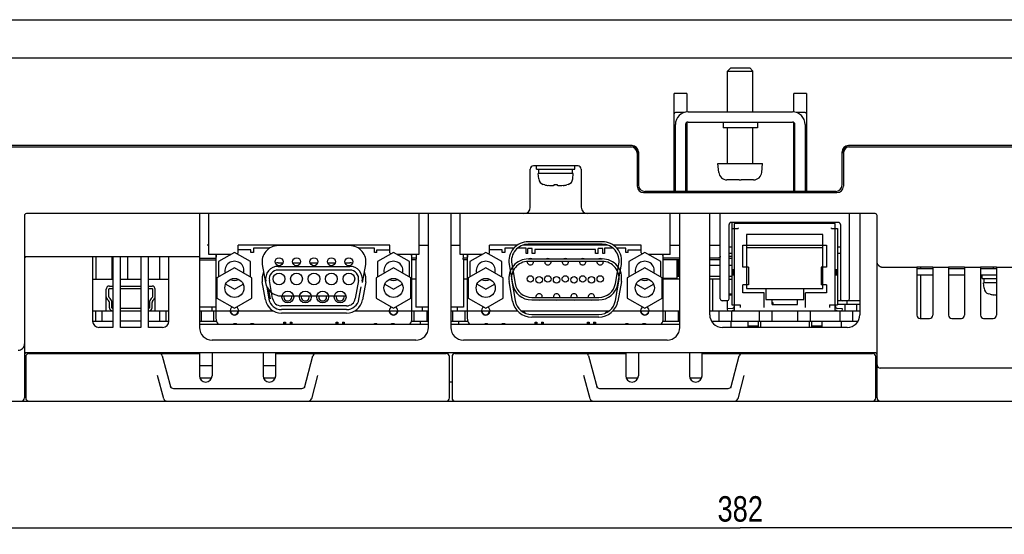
# Model space of a CAD drawing. Extents: x -4 to 1106, y 0 to 693.
# Tile 2 of 26: x 226 to 381, y 0 to 81. Entities that reach past the tile are written whole.
import ezdxf
from ezdxf.enums import TextEntityAlignment as Align

# ---------------------------------------------------------------- set-up
doc = ezdxf.new("R2010")
doc.units = 0
doc.header["$LTSCALE"] = 65.395
doc.layers.get('0').update_dxf_attribs({"linetype": 'CONTINUOUS'})
for name, color, linetype in [('AXIS', 7, 'CONTINUOUS'), ('DIM', 7, 'CONTINUOUS'), ('FEAT_ALL', 7, 'CONTINUOUS')]:
    doc.layers.add(name, color=color, linetype=linetype)
doc.styles.get("Standard").update_dxf_attribs({"font": 'txt', "width": 0.8})
doc.dimstyles.get("Standard").update_dxf_attribs({"dimtxt": 2.5, "dimasz": 2.5, "dimexe": 1.25, "dimexo": 0.625, "dimtad": 1, "dimcen": 2.5, "dimazin": 3, "dimtfac": 1, "dimtmove": 0, "dimatfit": 3})

# ---------------------------------------------------------------- blocks, each defined once
blk = doc.blocks.new('_OPEN')
at = {"color": 0, "linetype": 'BYBLOCK'}
for p, q in [((0, 0), (-1, 0.263)), ((-1, -0.263), (0, 0)), ((-1, 0), (0, 0))]:
    blk.add_line(p, q, dxfattribs=at)
blk = doc.blocks.new('*D8')
at = {"layer": 'DIM', "color": 2, "linetype": 'CONTINUOUS'}
for p, q in [((148.12, 29.45), (148.12, 2)), ((530.12, 29.45), (530.12, 2)), ((148.12, 2), (148.12, 0)), ((530.12, 2), (530.12, 0)), ((148.12, 1), (339.12, 1)), ((530.12, 1), (339.12, 1))]:
    blk.add_line(p, q, dxfattribs=at)
at = {"layer": 'DIM', "color": 2, "linetype": 'CONTINUOUS', "xscale": 1.9, "yscale": 1.9, "zscale": 1.9, "rotation": 180}
blk.add_blockref('_OPEN', (148.12, 1), dxfattribs=at)
at = {"layer": 'DIM', "color": 2, "linetype": 'CONTINUOUS', "xscale": 1.9, "yscale": 1.9, "zscale": 1.9}
blk.add_blockref('_OPEN', (530.12, 1), dxfattribs=at)
at = {"layer": 'DIM', "color": 2, "linetype": 'CONTINUOUS', "width": 0.8}
blk.add_text('382', height=4, dxfattribs=at).set_placement((339.12, 2), align=Align.CENTER)

msp = doc.modelspace()

# ---------------------------------------------------------------- linework, layer by layer
at = {"color": 7, "linetype": 'CONTINUOUS'}
for p, q in [((141.522, 80.948), (536.721, 80.948)), ((140.622, 74.948), (537.622, 74.948)), ((337.622, 73.348), (337.122, 72.848)), ((337.122, 72.848), (341.122, 72.848)), ((337.122, 66.448), (337.122, 72.848)), ((337.622, 73.348), (340.622, 73.348)), ((340.622, 73.348), (341.122, 72.848)), ((341.122, 66.448), (341.122, 72.848)), ((330.722, 69.348), (328.722, 69.348)), ((328.722, 53.948), (328.722, 69.348)), ((330.722, 69.348), (330.722, 66.428)), ((349.522, 69.348), (347.522, 69.348)), ((347.522, 66.428), (347.522, 69.348)), ((349.522, 69.348), (349.522, 53.948)), ((330.329, 66.348), (328.922, 66.348)), ((330.922, 66.448), (347.322, 66.448)), ((349.322, 66.348), (347.915, 66.348)), ((328.922, 53.948), (328.922, 64.448)), ((330.522, 64.448), (330.522, 53.948)), ((330.722, 64.794), (330.722, 53.948)), ((330.922, 64.848), (347.322, 64.848)), ((336.422, 64.848), (336.422, 63.948)), ((341.822, 63.948), (336.422, 63.948)), ((337.122, 58.348), (337.122, 63.948)), ((341.122, 58.348), (341.122, 63.948)), ((341.822, 64.848), (341.822, 63.948)), ((347.522, 53.948), (347.522, 64.794)), ((347.722, 53.948), (347.722, 64.448)), ((349.322, 64.448), (349.322, 53.948)), ((322.122, 61.148), (195.122, 61.148)), ((195.122, 60.948), (322.122, 60.948)), ((483.122, 61.148), (356.122, 61.148)), ((356.122, 60.948), (483.122, 60.948)), ((322.922, 59.948), (322.922, 54.748)), ((323.122, 60.148), (323.122, 54.948)), ((355.122, 54.948), (355.122, 60.148)), ((355.322, 59.948), (355.322, 54.748)), ((306.122, 51.448), (306.122, 57.448)), ((313.622, 57.948), (306.622, 57.948)), ((307.122, 57.448), (307.122, 57.948)), ((307.122, 57.448), (313.122, 57.448)), ((307.472, 56.748), (307.472, 57.448)), ((312.772, 56.748), (312.772, 57.448)), ((313.122, 57.448), (313.122, 57.948)), ((314.122, 57.448), (314.122, 51.448)), ((335.622, 58.348), (342.622, 58.348)), ((335.745, 56.935), (335.622, 58.348)), ((342.498, 56.935), (342.622, 58.348)), ((312.872, 56.748), (307.372, 56.748)), ((307.446, 55.901), (307.372, 56.748)), ((312.798, 55.901), (312.872, 56.748)), ((337.048, 55.749), (337.022, 55.75)), ((337.022, 55.75), (337.022, 55.748)), ((337.075, 55.748), (337.048, 55.749)), ((337.101, 55.748), (337.075, 55.748)), ((338.622, 55.748), (337.101, 55.748)), ((338.955, 55.748), (338.622, 55.75)), ((338.622, 55.75), (338.622, 55.748)), ((338.955, 55.748), (339.289, 55.748)), ((339.622, 55.75), (339.289, 55.748)), ((339.622, 55.748), (339.622, 55.75)), ((341.142, 55.748), (339.622, 55.748)), ((341.169, 55.748), (341.142, 55.748)), ((341.195, 55.749), (341.169, 55.748)), ((341.222, 55.75), (341.195, 55.749)), ((308.372, 54.97), (308.162, 55.028)), ((308.394, 54.97), (308.372, 54.97)), ((309.131, 54.829), (308.954, 54.852)), ((309.319, 54.811), (309.131, 54.829)), ((309.517, 54.8), (309.319, 54.811)), ((309.617, 54.81), (309.517, 54.8)), ((309.726, 54.826), (309.617, 54.81)), ((309.842, 54.852), (309.726, 54.826)), ((310.402, 54.97), (309.842, 54.97)), ((309.842, 54.97), (309.842, 54.852)), ((310.402, 54.852), (310.402, 54.97)), ((310.51, 54.828), (310.402, 54.852)), ((310.618, 54.811), (310.51, 54.828)), ((310.727, 54.8), (310.618, 54.811)), ((310.907, 54.81), (310.727, 54.8)), ((311.095, 54.827), (310.907, 54.81)), ((311.289, 54.852), (311.095, 54.827)), ((311.872, 54.97), (311.849, 54.97)), ((312.081, 55.028), (311.872, 54.97)), ((323.922, 53.748), (354.322, 53.748)), ((354.122, 53.948), (324.122, 53.948)), ((226.622, 50.148), (226.622, 21.448)), ((360.322, 50.448), (226.922, 50.448)), ((254.122, 50.448), (254.122, 32.548)), ((255.622, 43.998), (255.622, 50.448)), ((288.622, 50.448), (288.622, 43.998)), ((290.122, 32.548), (290.122, 50.448)), ((293.622, 50.448), (293.622, 32.548)), ((295.122, 43.998), (295.122, 50.448)), ((328.122, 43.998), (328.122, 50.448)), ((329.622, 32.548), (329.622, 50.448)), ((334.322, 34.548), (334.322, 50.448)), ((335.972, 37.048), (335.972, 50.448)), ((356.272, 37.048), (356.272, 50.448)), ((357.922, 50.448), (357.922, 34.548)), ((360.622, 21.448), (360.622, 50.148)), ((337.372, 37.048), (337.372, 48.748)), ((354.572, 49.048), (337.672, 49.048)), ((337.822, 48.098), (338.772, 48.098)), ((337.822, 48.098), (337.822, 36.098)), ((337.872, 48.098), (337.872, 49.048)), ((338.772, 48.198), (338.772, 48.098)), ((340.372, 49.048), (340.372, 48.908)), ((342.872, 48.908), (342.872, 49.048)), ((345.372, 49.048), (345.372, 48.908)), ((352.872, 48.908), (352.872, 49.048)), ((353.472, 48.098), (353.472, 48.198)), ((353.472, 48.098), (354.422, 48.098)), ((354.422, 48.098), (354.422, 36.098)), ((354.872, 48.748), (354.872, 37.048)), ((255.622, 45.498), (255.322, 45.498)), ((284.022, 45.498), (260.222, 45.498)), ((260.222, 44.298), (260.222, 45.498)), ((265.119, 44.998), (262.622, 44.998)), ((262.622, 44.998), (262.622, 44.348)), ((277.747, 45.408), (266.497, 45.408)), ((281.622, 44.998), (279.124, 44.998)), ((281.622, 44.348), (281.622, 44.998)), ((284.022, 44.298), (284.022, 45.498)), ((288.622, 45.498), (290.122, 45.498)), ((293.622, 45.498), (295.122, 45.498)), ((304.097, 45.498), (299.722, 45.498)), ((299.722, 44.298), (299.722, 45.498)), ((303.529, 44.998), (302.122, 44.998)), ((302.122, 44.998), (302.122, 44.348)), ((305.472, 44.998), (304.099, 44.998)), ((318.244, 45.498), (304.999, 45.498)), ((305.472, 44.148), (305.472, 44.998)), ((306.437, 44.948), (305.737, 44.948)), ((305.737, 44.148), (305.737, 44.948)), ((317.442, 46.023), (305.802, 46.023)), ((306.437, 44.148), (306.437, 44.948)), ((317.507, 44.948), (316.807, 44.948)), ((316.807, 44.148), (316.807, 44.948)), ((317.507, 44.148), (317.507, 44.948)), ((319.144, 44.998), (317.772, 44.998)), ((317.772, 44.998), (317.772, 44.148)), ((323.522, 45.498), (319.146, 45.498)), ((321.122, 44.998), (319.714, 44.998)), ((321.122, 44.348), (321.122, 44.998)), ((323.522, 44.298), (323.522, 45.498)), ((328.122, 45.498), (329.622, 45.498)), ((334.322, 45.498), (335.972, 45.498)), ((337.822, 45.148), (337.372, 45.148)), ((339.552, 45.498), (352.692, 45.498)), ((339.552, 42.038), (339.552, 45.498)), ((340.122, 45.098), (352.122, 45.098)), ((340.152, 42.038), (340.152, 45.098)), ((342.315, 45.098), (342.315, 45.038)), ((342.815, 45.098), (342.815, 45.038)), ((343.331, 45.098), (343.331, 45.038)), ((343.831, 45.098), (343.831, 45.038)), ((344.347, 45.098), (344.347, 45.038)), ((344.847, 45.098), (344.847, 45.038)), ((345.363, 45.098), (345.363, 45.038)), ((345.863, 45.098), (345.863, 45.038)), ((346.379, 45.098), (346.379, 45.038)), ((346.879, 45.098), (346.879, 45.038)), ((347.395, 45.098), (347.395, 45.038)), ((347.895, 45.098), (347.895, 45.038)), ((348.411, 45.098), (348.411, 45.038)), ((348.911, 45.098), (348.911, 45.038)), ((349.427, 45.098), (349.427, 45.038)), ((349.927, 45.098), (349.927, 45.038)), ((352.092, 42.038), (352.092, 45.098)), ((352.692, 45.498), (352.692, 42.038)), ((354.872, 45.148), (354.422, 45.148)), ((254.122, 43.648), (226.922, 43.648)), ((237.322, 43.648), (237.322, 33.548)), ((237.872, 40.148), (237.872, 43.648)), ((240.372, 43.648), (240.372, 40.148)), ((240.522, 43.648), (240.522, 32.548)), ((241.722, 32.548), (241.722, 43.648)), ((242.872, 40.148), (242.872, 43.648)), ((244.922, 43.648), (244.922, 32.548)), ((246.122, 32.548), (246.122, 43.648)), ((247.872, 40.148), (247.872, 43.648)), ((249.322, 33.548), (249.322, 43.648)), ((254.122, 43.448), (256.722, 43.448)), ((259.043, 43.998), (255.622, 43.998)), ((256.722, 43.998), (256.722, 33.998)), ((259.627, 44.335), (257.127, 42.891)), ((262.127, 42.891), (259.627, 44.335)), ((260.027, 44.103), (260.222, 44.298)), ((262.222, 44.748), (260.222, 44.748)), ((262.222, 44.348), (262.222, 44.748)), ((262.622, 44.348), (262.222, 44.348)), ((282.022, 44.348), (281.622, 44.348)), ((282.022, 44.748), (284.022, 44.748)), ((282.022, 44.348), (282.022, 44.748)), ((284.617, 44.335), (282.117, 42.891)), ((284.022, 44.298), (284.216, 44.103)), ((287.117, 42.891), (284.617, 44.335)), ((288.622, 43.998), (285.2, 43.998)), ((287.522, 33.998), (287.522, 43.998)), ((288.188, 43.448), (287.522, 43.448)), ((288.188, 43.448), (288.162, 43.298)), ((288.188, 43.998), (288.188, 43.448)), ((298.543, 43.998), (295.122, 43.998)), ((295.556, 43.998), (295.556, 43.448)), ((296.222, 43.448), (295.556, 43.448)), ((295.581, 43.298), (295.556, 43.448)), ((296.222, 43.998), (296.222, 33.998)), ((299.127, 44.335), (296.627, 42.891)), ((301.627, 42.891), (299.127, 44.335)), ((299.527, 44.103), (299.722, 44.298)), ((301.722, 44.748), (299.722, 44.748)), ((301.722, 44.348), (301.722, 44.748)), ((302.122, 44.348), (301.722, 44.348)), ((305.737, 44.148), (305.472, 44.148)), ((306.852, 44.148), (306.437, 44.148)), ((316.392, 44.798), (306.852, 44.798)), ((306.852, 44.798), (306.852, 44.148)), ((316.392, 44.148), (316.392, 44.798)), ((316.807, 44.148), (316.392, 44.148)), ((317.772, 44.148), (317.507, 44.148)), ((321.522, 44.348), (321.122, 44.348)), ((321.522, 44.748), (323.522, 44.748)), ((321.522, 44.348), (321.522, 44.748)), ((324.117, 44.335), (321.617, 42.891)), ((323.522, 44.298), (323.716, 44.103)), ((326.617, 42.891), (324.117, 44.335)), ((328.122, 43.998), (324.7, 43.998)), ((327.022, 33.998), (327.022, 43.998)), ((329.622, 43.448), (327.022, 43.448)), ((335.672, 43.448), (334.322, 43.448)), ((335.703, 43.45), (335.672, 43.448)), ((335.735, 43.455), (335.703, 43.45)), ((335.766, 43.463), (335.735, 43.455)), ((335.798, 43.476), (335.766, 43.463)), ((335.829, 43.493), (335.798, 43.476)), ((335.86, 43.514), (335.829, 43.493)), ((335.889, 43.541), (335.86, 43.514)), ((335.916, 43.574), (335.889, 43.541)), ((335.939, 43.611), (335.916, 43.574)), ((335.957, 43.654), (335.939, 43.611)), ((335.968, 43.7), (335.957, 43.654)), ((335.972, 43.748), (335.968, 43.7)), ((337.822, 44.148), (337.372, 44.148)), ((337.372, 43.727), (337.822, 43.727)), ((337.372, 43.427), (337.822, 43.427)), ((354.872, 44.148), (354.422, 44.148)), ((254.122, 43.148), (256.722, 43.148)), ((259.622, 41.923), (256.872, 40.336)), ((257.127, 42.891), (257.127, 40.483)), ((262.372, 40.336), (259.622, 41.923)), ((262.127, 40.477), (262.127, 42.891)), ((263.995, 42.427), (264.496, 39.587)), ((266.497, 42.708), (267.244, 42.708)), ((266.497, 42.148), (277.747, 42.148)), ((268.779, 42.708), (269.984, 42.708)), ((271.519, 42.708), (272.724, 42.708)), ((274.259, 42.708), (275.464, 42.708)), ((276.999, 42.708), (277.747, 42.708)), ((279.747, 39.587), (280.248, 42.427)), ((284.622, 41.923), (281.872, 40.336)), ((282.117, 42.891), (282.117, 40.477)), ((287.372, 40.336), (284.622, 41.923)), ((287.117, 40.483), (287.117, 42.891)), ((288.143, 43.148), (287.522, 43.148)), ((288.162, 43.298), (288.143, 43.148)), ((295.6, 43.148), (295.581, 43.298)), ((296.222, 43.148), (295.6, 43.148)), ((299.122, 41.923), (296.372, 40.336)), ((296.627, 42.891), (296.627, 40.483)), ((301.872, 40.336), (299.122, 41.923)), ((301.627, 40.477), (301.627, 42.891)), ((302.808, 42.455), (303.349, 39.385)), ((305.802, 43.323), (317.442, 43.323)), ((317.442, 42.923), (305.802, 42.923)), ((319.894, 39.385), (320.436, 42.455)), ((324.122, 41.923), (321.372, 40.336)), ((321.617, 42.891), (321.617, 40.477)), ((326.872, 40.336), (324.122, 41.923)), ((326.617, 40.483), (326.617, 42.891)), ((329.622, 43.148), (327.022, 43.148)), ((329.419, 40.527), (329.419, 43.148)), ((329.442, 42.327), (329.622, 42.327)), ((329.442, 40.527), (329.442, 42.327)), ((329.457, 43.148), (329.457, 42.327)), ((335.972, 43.148), (334.322, 43.148)), ((334.322, 42.327), (335.972, 42.327)), ((337.372, 42.327), (337.822, 42.327)), ((340.402, 42.038), (339.552, 42.038)), ((340.122, 42.138), (340.152, 42.138)), ((340.402, 42.038), (340.402, 39.238)), ((352.122, 42.038), (351.842, 42.038)), ((351.842, 42.038), (351.842, 39.238)), ((352.092, 42.138), (352.122, 42.138)), ((352.692, 42.038), (352.192, 42.038)), ((360.625, 42.851), (360.622, 42.923)), ((360.633, 42.78), (360.625, 42.851)), ((360.646, 42.71), (360.633, 42.78)), ((360.665, 42.643), (360.646, 42.71)), ((360.688, 42.579), (360.665, 42.643)), ((360.714, 42.518), (360.688, 42.579)), ((360.744, 42.46), (360.714, 42.518)), ((360.777, 42.406), (360.744, 42.46)), ((360.812, 42.356), (360.777, 42.406)), ((360.848, 42.31), (360.812, 42.356)), ((360.886, 42.268), (360.848, 42.31)), ((360.925, 42.229), (360.886, 42.268)), ((360.964, 42.193), (360.925, 42.229)), ((361.004, 42.161), (360.964, 42.193)), ((361.043, 42.132), (361.004, 42.161)), ((361.083, 42.106), (361.043, 42.132)), ((361.122, 42.082), (361.083, 42.106)), ((361.179, 42.051), (361.122, 42.082)), ((361.239, 42.024), (361.179, 42.051)), ((361.3, 42.001), (361.239, 42.024)), ((361.363, 41.982), (361.3, 42.001)), ((361.427, 41.967), (361.363, 41.982)), ((361.491, 41.956), (361.427, 41.967)), ((361.556, 41.95), (361.491, 41.956)), ((361.622, 41.948), (361.556, 41.95)), ((366.872, 41.948), (361.622, 41.948)), ((369.372, 42), (366.872, 42)), ((366.872, 42), (366.872, 34.448)), ((367.442, 42), (367.442, 41.748)), ((369.372, 42), (369.372, 34.448)), ((371.872, 41.948), (369.372, 41.948)), ((374.372, 42), (371.872, 42)), ((371.872, 42), (371.872, 34.448)), ((374.372, 42), (374.372, 34.448)), ((376.872, 41.948), (374.372, 41.948)), ((379.372, 42), (376.872, 42)), ((376.872, 42), (376.872, 34.448)), ((378.892, 42), (378.892, 41.748)), ((379.372, 42), (379.372, 34.448)), ((381.872, 41.948), (379.372, 41.948)), ((256.872, 40.336), (256.872, 37.16)), ((262.372, 37.16), (262.372, 40.336)), ((277.747, 41.565), (266.497, 41.565)), ((281.872, 40.336), (281.872, 37.16)), ((287.372, 37.16), (287.372, 40.336)), ((296.372, 40.336), (296.372, 37.16)), ((301.872, 37.16), (301.872, 40.336)), ((321.372, 40.336), (321.372, 37.16)), ((326.872, 37.16), (326.872, 40.336)), ((329.074, 40.248), (329.074, 40.148)), ((329.157, 40.148), (329.157, 40.248)), ((329.622, 40.527), (329.172, 40.527)), ((335.972, 40.527), (334.322, 40.527)), ((337.822, 40.527), (337.372, 40.527)), ((337.822, 41.628), (338.172, 41.628)), ((337.822, 40.798), (338.172, 40.798)), ((337.972, 41.628), (337.972, 40.798)), ((338.172, 40.798), (338.172, 41.628)), ((354.072, 41.628), (354.422, 41.628)), ((354.072, 40.798), (354.072, 41.628)), ((354.072, 40.798), (354.422, 40.798)), ((354.272, 41.628), (354.272, 40.798)), ((369.372, 41.748), (366.872, 41.748)), ((369.372, 40.748), (366.872, 40.748)), ((367.442, 40.748), (367.442, 33.948)), ((374.372, 41.748), (371.872, 41.748)), ((374.372, 40.748), (371.872, 40.748)), ((379.372, 41.748), (376.872, 41.748)), ((379.372, 40.748), (376.872, 40.748)), ((377.122, 40.248), (377.122, 40.748)), ((377.122, 40.248), (379.372, 40.248)), ((377.472, 39.548), (377.472, 40.248)), ((237.322, 40.148), (240.522, 40.148)), ((239.972, 39.048), (240.522, 39.048)), ((241.722, 40.148), (244.922, 40.148)), ((241.722, 39.048), (244.922, 39.048)), ((246.122, 40.148), (249.322, 40.148)), ((246.122, 39.048), (246.672, 39.048)), ((258.253, 39.354), (259.627, 38.561)), ((259.627, 38.561), (260.992, 39.35)), ((264.496, 36.887), (263.995, 39.727)), ((264.701, 38.949), (265.048, 36.984)), ((265.622, 37.085), (265.121, 39.925)), ((279.123, 39.925), (278.622, 37.085)), ((279.196, 36.984), (279.542, 38.949)), ((280.248, 39.727), (279.747, 36.887)), ((283.251, 39.35), (284.617, 38.561)), ((284.617, 38.561), (285.991, 39.354)), ((288.122, 40.148), (287.522, 40.148)), ((296.222, 40.148), (295.622, 40.148)), ((297.754, 39.354), (299.127, 38.561)), ((299.127, 38.561), (300.491, 39.349)), ((303.349, 36.685), (302.808, 39.755)), ((303.202, 39.824), (303.743, 36.754)), ((319.5, 36.754), (320.042, 39.824)), ((320.436, 39.755), (319.894, 36.685)), ((322.752, 39.349), (324.117, 38.561)), ((324.117, 38.561), (325.489, 39.354)), ((329.622, 40.148), (327.022, 40.148)), ((335.972, 40.148), (334.322, 40.148)), ((334.822, 35.148), (334.822, 40.148)), ((337.372, 40.148), (337.822, 40.148)), ((340.402, 39.238), (339.552, 39.238)), ((339.552, 37.998), (339.552, 39.238)), ((340.122, 39.138), (340.152, 39.138)), ((340.152, 38.648), (340.152, 39.238)), ((352.122, 39.238), (351.842, 39.238)), ((352.092, 38.648), (352.092, 39.238)), ((352.092, 39.138), (352.122, 39.138)), ((352.692, 39.238), (352.192, 39.238)), ((352.692, 39.238), (352.692, 37.998)), ((379.372, 39.548), (377.372, 39.548)), ((377.446, 38.701), (377.372, 39.548)), ((239.472, 35.148), (239.472, 38.548)), ((239.872, 37.355), (239.872, 38.548)), ((240.108, 37.077), (239.901, 37.284)), ((239.972, 38.648), (240.522, 38.648)), ((241.722, 38.648), (244.922, 38.648)), ((246.122, 38.648), (246.672, 38.648)), ((246.742, 37.284), (246.535, 37.077)), ((246.772, 37.355), (246.772, 38.548)), ((247.172, 35.148), (247.172, 38.548)), ((256.872, 37.16), (259.622, 35.572)), ((259.622, 35.572), (262.372, 37.16)), ((265.294, 37.027), (265.052, 38.398)), ((266.998, 37.488), (277.246, 37.488)), ((281.872, 37.16), (284.622, 35.572)), ((284.622, 35.572), (287.372, 37.16)), ((296.372, 37.16), (299.122, 35.572)), ((299.122, 35.572), (301.872, 37.16)), ((321.372, 37.16), (324.122, 35.572)), ((324.122, 35.572), (326.872, 37.16)), ((337.372, 37.848), (337.822, 37.848)), ((337.372, 37.648), (337.822, 37.648)), ((342.872, 37.998), (339.552, 37.998)), ((342.872, 35.698), (342.872, 37.998)), ((352.692, 37.998), (349.372, 37.998)), ((349.372, 35.698), (349.372, 37.998)), ((378.372, 37.77), (378.162, 37.828)), ((378.394, 37.77), (378.372, 37.77)), ((379.131, 37.629), (378.954, 37.652)), ((379.319, 37.611), (379.131, 37.629)), ((379.372, 37.608), (379.319, 37.611)), ((239.618, 37.001), (239.825, 36.794)), ((239.972, 35.648), (239.972, 36.441)), ((240.372, 35.648), (240.372, 36.441)), ((246.272, 36.441), (246.272, 35.648)), ((246.672, 35.648), (246.672, 36.441)), ((246.818, 36.794), (247.025, 37.001)), ((256.072, 35.748), (256.072, 35.148)), ((277.246, 35.931), (266.997, 35.931)), ((289.122, 35.748), (289.122, 35.148)), ((294.622, 35.748), (294.622, 35.148)), ((306.343, 36.873), (316.9, 36.873)), ((337.072, 36.748), (336.272, 36.748)), ((337.097, 35.474), (337.097, 36.749)), ((337.822, 36.098), (339.122, 36.098)), ((338.172, 36.098), (338.172, 35.843)), ((339.122, 36.098), (339.122, 35.698)), ((344.122, 36.468), (344.232, 36.468)), ((344.232, 36.468), (344.232, 36.148)), ((353.122, 36.098), (354.422, 36.098)), ((353.122, 36.098), (353.122, 35.698)), ((354.072, 35.843), (354.072, 36.098)), ((357.922, 36.748), (354.422, 36.748)), ((357.922, 36.148), (354.422, 36.148)), ((355.622, 35.148), (355.622, 36.148)), ((355.872, 36.748), (355.872, 36.148)), ((357.392, 36.148), (357.392, 35.148)), ((237.322, 35.148), (240.522, 35.148)), ((237.772, 35.148), (237.772, 33.548)), ((238.772, 35.148), (238.772, 33.548)), ((240.472, 35.548), (240.522, 35.548)), ((241.722, 35.548), (244.922, 35.548)), ((241.722, 35.148), (244.922, 35.148)), ((246.122, 35.548), (246.172, 35.548)), ((246.122, 35.148), (249.322, 35.148)), ((247.872, 33.548), (247.872, 35.148)), ((248.872, 33.548), (248.872, 35.148)), ((254.122, 35.148), (265.694, 35.148)), ((254.372, 35.148), (254.372, 33.548)), ((256.372, 33.548), (256.372, 35.148)), ((277.246, 35.348), (266.997, 35.348)), ((277.246, 34.788), (266.997, 34.788)), ((278.549, 35.148), (290.122, 35.148)), ((287.872, 33.548), (287.872, 35.148)), ((289.872, 35.148), (289.872, 33.548)), ((293.622, 35.148), (304.116, 35.148)), ((293.872, 35.148), (293.872, 33.548)), ((295.872, 33.548), (295.872, 35.148)), ((304.702, 35.148), (318.541, 35.148)), ((304.927, 34.988), (304.927, 35.114)), ((306.343, 34.573), (316.9, 34.573)), ((316.9, 34.173), (306.343, 34.173)), ((318.317, 34.988), (318.317, 35.114)), ((319.127, 35.148), (329.622, 35.148)), ((327.372, 33.548), (327.372, 35.148)), ((329.372, 35.148), (329.372, 33.548)), ((334.322, 35.148), (338.187, 35.148)), ((335.822, 33.548), (335.822, 35.148)), ((337.898, 35.544), (337.072, 35.472)), ((337.072, 35.472), (337.1, 35.148)), ((337.097, 35.148), (337.097, 35.186)), ((337.1, 35.148), (337.926, 35.22)), ((337.822, 33.548), (337.822, 35.148)), ((342.122, 33.548), (342.122, 35.148)), ((344.122, 33.548), (344.122, 35.148)), ((348.122, 35.148), (348.122, 33.548)), ((350.122, 35.148), (350.122, 33.548)), ((354.057, 35.148), (357.922, 35.148)), ((354.317, 35.22), (355.143, 35.148)), ((355.172, 35.472), (354.346, 35.544)), ((354.822, 33.548), (354.822, 35.148)), ((355.143, 35.148), (355.172, 35.472)), ((356.822, 33.548), (356.822, 35.148)), ((237.323, 33.548), (240.522, 33.548)), ((240.522, 32.548), (238.322, 32.548)), ((244.922, 33.548), (241.722, 33.548)), ((244.922, 32.548), (241.722, 32.548)), ((246.122, 33.548), (249.321, 33.548)), ((248.322, 32.548), (246.122, 32.548)), ((254.122, 33.548), (256.794, 33.548)), ((254.122, 33.048), (290.122, 33.048)), ((259.522, 33.148), (259.922, 33.148)), ((259.522, 33.048), (259.522, 33.148)), ((259.697, 33.048), (259.697, 33.148)), ((259.922, 33.048), (259.922, 33.148)), ((262.222, 33.148), (262.622, 33.148)), ((262.222, 33.048), (262.222, 33.148)), ((262.347, 33.148), (262.347, 33.048)), ((262.622, 33.148), (262.622, 33.048)), ((267.372, 33.348), (267.662, 33.348)), ((267.372, 33.048), (267.372, 33.348)), ((267.462, 33.348), (267.462, 33.048)), ((267.662, 33.348), (267.662, 33.048)), ((268.362, 33.348), (268.652, 33.348)), ((268.362, 33.348), (268.362, 33.048)), ((268.562, 33.348), (268.562, 33.048)), ((268.652, 33.348), (268.652, 33.048)), ((275.592, 33.348), (275.882, 33.348)), ((275.592, 33.048), (275.592, 33.348)), ((275.682, 33.348), (275.682, 33.048)), ((275.882, 33.348), (275.882, 33.048)), ((276.582, 33.348), (276.872, 33.348)), ((276.582, 33.348), (276.582, 33.048)), ((276.782, 33.348), (276.782, 33.048)), ((276.872, 33.348), (276.872, 33.048)), ((281.622, 33.148), (282.022, 33.148)), ((281.622, 33.048), (281.622, 33.148)), ((281.897, 33.048), (281.897, 33.148)), ((282.022, 33.048), (282.022, 33.148)), ((284.322, 33.148), (284.722, 33.148)), ((284.322, 33.048), (284.322, 33.148)), ((284.547, 33.148), (284.547, 33.048)), ((284.722, 33.148), (284.722, 33.048)), ((287.45, 33.548), (290.122, 33.548)), ((288.872, 33.048), (288.872, 33.548)), ((293.622, 33.548), (296.294, 33.548)), ((293.622, 33.048), (329.622, 33.048)), ((294.872, 33.048), (294.872, 33.548)), ((299.022, 33.148), (299.422, 33.148)), ((299.022, 33.048), (299.022, 33.148)), ((299.197, 33.048), (299.197, 33.148)), ((299.422, 33.048), (299.422, 33.148)), ((301.722, 33.148), (302.122, 33.148)), ((301.722, 33.048), (301.722, 33.148)), ((301.847, 33.148), (301.847, 33.048)), ((302.122, 33.148), (302.122, 33.048)), ((306.872, 33.348), (307.162, 33.348)), ((306.872, 33.048), (306.872, 33.348)), ((306.962, 33.348), (306.962, 33.048)), ((307.162, 33.348), (307.162, 33.048)), ((307.862, 33.348), (308.152, 33.348)), ((307.862, 33.348), (307.862, 33.048)), ((308.062, 33.348), (308.062, 33.048)), ((308.152, 33.348), (308.152, 33.048)), ((315.092, 33.348), (315.382, 33.348)), ((315.092, 33.048), (315.092, 33.348)), ((315.182, 33.348), (315.182, 33.048)), ((315.382, 33.348), (315.382, 33.048)), ((316.082, 33.348), (316.372, 33.348)), ((316.082, 33.348), (316.082, 33.048)), ((316.282, 33.348), (316.282, 33.048)), ((316.372, 33.348), (316.372, 33.048)), ((321.122, 33.148), (321.522, 33.148)), ((321.122, 33.048), (321.122, 33.148)), ((321.397, 33.048), (321.397, 33.148)), ((321.522, 33.048), (321.522, 33.148)), ((323.822, 33.148), (324.222, 33.148)), ((323.822, 33.048), (323.822, 33.148)), ((324.047, 33.148), (324.047, 33.048)), ((324.222, 33.148), (324.222, 33.048)), ((326.95, 33.548), (329.622, 33.548)), ((334.59, 33.548), (357.654, 33.548)), ((355.922, 32.548), (336.322, 32.548)), ((337.65, 33.548), (337.65, 32.548)), ((340.322, 33.548), (340.322, 32.548)), ((341.922, 32.748), (340.322, 32.748)), ((341.922, 33.548), (341.922, 32.548)), ((342.293, 33.548), (342.293, 32.548)), ((349.95, 33.548), (349.95, 32.548)), ((350.322, 33.548), (350.322, 32.548)), ((351.922, 32.748), (350.322, 32.748)), ((351.922, 33.548), (351.922, 32.548)), ((354.993, 33.548), (354.993, 32.548)), ((367.372, 33.948), (368.872, 33.948)), ((372.372, 33.948), (373.872, 33.948)), ((377.372, 33.948), (378.872, 33.948)), ((288.122, 30.548), (256.122, 30.548)), ((327.622, 30.548), (295.622, 30.548)), ((226.822, 27.948), (226.822, 21.448)), ((360.322, 28.548), (226.922, 28.548)), ((227.322, 28.448), (254.122, 28.448)), ((229.422, 28.448), (229.422, 28.548)), ((234.822, 28.538), (234.822, 28.548)), ((251.822, 28.538), (234.822, 28.538)), ((245.813, 28.449), (245.827, 28.472)), ((245.813, 28.448), (245.813, 28.449)), ((245.827, 28.472), (245.842, 28.492)), ((245.842, 28.492), (245.858, 28.508)), ((245.858, 28.508), (245.874, 28.521)), ((245.874, 28.521), (245.892, 28.531)), ((245.892, 28.531), (245.908, 28.538)), ((248.273, 28.077), (249.62, 23.026)), ((251.822, 28.538), (251.822, 28.548)), ((254.122, 28.448), (254.122, 24.948)), ((256.122, 28.548), (256.122, 24.948)), ((264.122, 28.548), (264.122, 24.948)), ((266.122, 28.448), (292.922, 28.448)), ((266.122, 24.948), (266.122, 28.448)), ((270.377, 28.548), (270.377, 28.448)), ((270.624, 23.026), (271.97, 28.077)), ((270.837, 28.548), (270.837, 28.448)), ((271.647, 28.548), (271.647, 28.448)), ((272.107, 28.548), (272.107, 28.448)), ((272.917, 28.548), (272.917, 28.448)), ((273.377, 28.548), (273.377, 28.448)), ((274.187, 28.548), (274.187, 28.448)), ((274.647, 28.548), (274.647, 28.448)), ((275.457, 28.548), (275.457, 28.448)), ((275.917, 28.548), (275.917, 28.448)), ((276.727, 28.548), (276.727, 28.448)), ((277.187, 28.548), (277.187, 28.448)), ((277.972, 28.448), (277.972, 28.548)), ((277.997, 28.548), (277.997, 28.448)), ((278.457, 28.548), (278.457, 28.448)), ((279.267, 28.548), (279.267, 28.448)), ((279.727, 28.548), (279.727, 28.448)), ((280.537, 28.548), (280.537, 28.448)), ((280.997, 28.548), (280.997, 28.448)), ((281.807, 28.548), (281.807, 28.448)), ((282.267, 28.548), (282.267, 28.448)), ((293.422, 21.448), (293.422, 27.948)), ((293.822, 27.948), (293.822, 21.448)), ((294.322, 28.448), (321.122, 28.448)), ((315.273, 28.077), (316.62, 23.026)), ((321.122, 28.448), (321.122, 24.948)), ((323.122, 28.548), (323.122, 24.948)), ((331.122, 28.548), (331.122, 24.948)), ((333.122, 28.448), (359.922, 28.448)), ((333.122, 24.948), (333.122, 28.448)), ((337.624, 23.026), (338.97, 28.077)), ((360.422, 21.448), (360.422, 27.948)), ((254.122, 26.548), (256.122, 26.548)), ((264.122, 26.548), (266.122, 26.548)), ((248.523, 21.319), (247.548, 24.973)), ((272.695, 24.973), (271.721, 21.319)), ((315.523, 21.319), (314.548, 24.973)), ((339.695, 24.973), (338.721, 21.319)), ((395.922, 26.148), (361.122, 26.148)), ((226.822, 24.048), (226.622, 24.048)), ((256.037, 24.548), (254.206, 24.548)), ((266.037, 24.548), (264.206, 24.548)), ((293.822, 23.948), (293.422, 23.948)), ((323.037, 24.548), (321.206, 24.548)), ((333.037, 24.548), (331.206, 24.548)), ((360.622, 24.048), (360.422, 24.048)), ((250.025, 22.948), (270.219, 22.948)), ((317.025, 22.948), (337.219, 22.948)), ((175.246, 20.948), (502.997, 20.948))]:
    msp.add_line(p, q, dxfattribs=at)
for centre, radius in [((259.622, 38.748), 1.5), ((266.632, 40.168), 0.925), ((269.382, 40.168), 0.925), ((272.122, 40.168), 0.925), ((274.862, 40.168), 0.925), ((277.612, 40.168), 0.925), ((284.622, 38.748), 1.5), ((299.122, 38.748), 1.5), ((306.132, 40.168), 0.505), ((308.882, 40.168), 0.505), ((311.622, 40.168), 0.505), ((314.362, 40.168), 0.505), ((317.112, 40.168), 0.505), ((324.122, 38.748), 1.5), ((268.012, 37.328), 0.925), ((270.752, 37.328), 0.925), ((273.492, 37.328), 0.925), ((276.232, 37.328), 0.925)]:
    msp.add_circle(centre, radius, dxfattribs=at)
for centre, radius, start, end in [((328.922, 66.148), 0.2, 90, 180), ((330.922, 64.448), 2, 90, 180), ((347.322, 64.448), 2, 0, 90), ((349.322, 66.148), 0.2, 0, 90), ((330.922, 64.448), 0.4, 90, 180), ((347.322, 64.448), 0.4, 0, 90), ((321.922, 59.948), 1, 0, 90), ((322.122, 60.148), 1, 0, 90), ((322.122, 59.948), 1, 0, 90), ((328.922, 61.048), 0.2, 180, 270), ((330.522, 61.048), 0.2, 270, 360), ((347.722, 61.048), 0.2, 180, 270), ((349.322, 61.048), 0.2, 270, 360), ((356.122, 60.148), 1, 90, 180), ((356.122, 59.948), 1, 90, 180), ((356.322, 59.948), 1, 90, 180), ((306.622, 57.448), 0.5, 89.99998, 180.00002), ((313.622, 57.448), 0.5, 0, 90), ((308.442, 55.988), 1, 185, 253.74297), ((311.801, 55.988), 1, 286.25703, 355), ((337.04, 57.048), 1.3, 185, 269.17574), ((341.203, 57.048), 1.3, 270.82425, 355), ((310.122, 61.748), 6.994, 255.70131, 260.39163), ((310.122, 61.748), 6.994, 279.60837, 284.29869), ((323.922, 54.748), 1, 180, 270), ((324.122, 54.948), 1, 180, 270), ((354.122, 54.948), 1, 270, 360), ((354.322, 54.748), 1, 270, 360), ((305.122, 51.448), 1, 270, 360), ((315.122, 51.448), 1, 180, 270), ((226.922, 50.148), 0.3, 90, 180), ((360.322, 50.148), 0.3, 0, 90), ((337.672, 48.748), 0.3, 90, 180), ((347.942, 49.788), 1, 227.94386, 241.88422), ((351.301, 49.788), 1, 298.11578, 312.05614), ((354.572, 48.748), 0.3, 0, 90), ((266.497, 42.868), 2.54, 90, 190), ((277.747, 42.868), 2.54, 350, 90), ((305.802, 42.983), 3.04, 90, 190), ((317.442, 42.983), 3.04, 350, 90), ((226.922, 43.348), 0.3, 90, 180), ((258.222, 43.498), 1.5, 160.50638, 180), ((286.022, 43.498), 1.5, 0, 19.49368), ((297.722, 43.498), 1.5, 160.50638, 180), ((325.522, 43.498), 1.5, 0, 19.49369), ((259.627, 41.448), 1.5, 345.8815, 193.91872), ((266.497, 40.168), 1.98, 90, 190), ((266.497, 40.168), 2.54, 90, 100.10525), ((277.747, 40.168), 2.54, 79.89475, 90), ((277.747, 40.168), 1.98, 350, 90), ((284.617, 41.448), 1.5, 346.08128, 194.1185), ((299.127, 41.448), 1.5, 345.8815, 193.91872), ((305.802, 40.283), 3.04, 90, 190), ((305.802, 40.283), 2.64, 90, 190), ((317.442, 40.283), 3.04, 350, 90), ((317.442, 40.283), 2.64, 350, 90), ((324.117, 41.448), 1.5, 346.08128, 194.1185), ((266.497, 40.168), 2.54, 154.63137, 190), ((266.497, 40.168), 1.397, 90, 190), ((277.747, 40.168), 1.397, 350, 90), ((277.747, 40.168), 2.54, 350, 25.36863), ((239.972, 38.548), 0.5, 90, 180), ((246.672, 38.548), 0.5, 0, 90), ((259.627, 41.448), 1.5, 244.32772, 295.44996), ((266.998, 40.028), 2.54, 190, 270), ((284.617, 41.448), 1.5, 244.55004, 295.67228), ((299.127, 41.448), 1.5, 244.24124, 295.55203), ((306.343, 39.913), 3.04, 190, 270), ((316.9, 39.913), 3.04, 270, 350), ((324.117, 41.448), 1.5, 244.44797, 295.75876), ((378.442, 38.788), 1, 185, 253.74297), ((239.972, 37.355), 0.5, 180, 225), ((239.972, 38.548), 0.1, 90, 180), ((239.972, 37.355), 0.1, 180, 225), ((246.672, 38.548), 0.1, 0, 90), ((246.672, 37.355), 0.1, 315, 360), ((246.672, 37.355), 0.5, 315, 360), ((268.012, 37.328), 0.625, 165.1465, 14.8535), ((270.752, 37.328), 0.625, 165.1465, 14.8535), ((273.492, 37.328), 0.625, 165.1465, 14.8535), ((276.232, 37.328), 0.625, 165.1465, 14.8535), ((307.512, 37.328), 0.505, 353.72641, 186.27821), ((310.252, 37.328), 0.505, 353.72641, 186.27821), ((312.992, 37.328), 0.505, 353.72641, 186.27821), ((315.732, 37.328), 0.505, 353.72641, 186.27821), ((380.122, 44.548), 6.994, 255.70131, 260.39163), ((239.472, 36.441), 0.5, 0, 45), ((240.472, 35.648), 0.5, 180, 270), ((239.472, 36.441), 0.9, 0, 45), ((240.472, 35.648), 0.1, 180, 270), ((246.172, 35.648), 0.5, 270, 360), ((246.172, 35.648), 0.1, 270, 360), ((247.172, 36.441), 0.9, 135, 180), ((247.172, 36.441), 0.5, 135, 180), ((259.622, 35.148), 0.675, 116.89832, 63.10274), ((266.997, 37.328), 2.54, 190, 270), ((266.997, 37.328), 1.98, 190, 270), ((266.997, 37.328), 1.397, 190, 270), ((277.246, 37.328), 1.397, 270, 350), ((277.246, 37.328), 1.98, 270, 350), ((277.246, 37.328), 2.54, 270, 350), ((284.622, 35.148), 0.675, 116.89832, 63.10274), ((299.122, 35.148), 0.675, 116.89832, 63.10275), ((306.343, 37.213), 3.04, 190, 270), ((306.343, 37.213), 2.64, 190, 270), ((307.512, 37.328), 0.505, 244.49936, 295.51885), ((310.252, 37.328), 0.505, 244.49936, 295.51885), ((312.992, 37.328), 0.505, 244.49936, 295.51885), ((315.732, 37.328), 0.505, 244.49936, 295.51885), ((316.9, 37.213), 2.64, 270, 350), ((316.9, 37.213), 3.04, 270, 350), ((324.122, 35.148), 0.675, 116.89832, 63.10275), ((336.272, 37.048), 0.3, 180, 270), ((337.072, 37.048), 0.3, 270, 360), ((337.872, 35.843), 0.3, 275, 360), ((354.372, 35.843), 0.3, 180, 265), ((355.172, 37.048), 0.3, 180, 270), ((355.972, 37.048), 0.3, 270, 360), ((259.622, 35.148), 0.6, 180, 360), ((284.622, 35.148), 0.6, 180, 360), ((299.122, 35.148), 0.6, 180, 360), ((304.702, 34.348), 0.8, 30.13579, 90), ((318.542, 34.348), 0.8, 90, 149.86421), ((324.122, 35.148), 0.6, 180, 360), ((336.322, 34.548), 2, 180, 270), ((337.872, 35.843), 0.625, 275, 300.36323), ((354.372, 35.843), 0.625, 239.63677, 265), ((355.922, 34.548), 2, 270, 360), ((367.372, 34.448), 0.5, 180, 270), ((368.872, 34.448), 0.5, 270, 360), ((372.372, 34.448), 0.5, 180, 270), ((373.872, 34.448), 0.5, 270, 360), ((377.372, 34.448), 0.5, 180, 270), ((378.872, 34.448), 0.5, 270, 360), ((238.322, 33.548), 1, 180, 270), ((248.322, 33.548), 1, 270, 360), ((256.122, 32.548), 2, 180, 270), ((258.222, 33.998), 1.5, 180, 219.36994), ((286.022, 33.998), 1.5, 320.6294, 360), ((288.122, 32.548), 2, 270, 360), ((295.622, 32.548), 2, 180, 270), ((297.722, 33.998), 1.5, 180, 219.36994), ((325.522, 33.998), 1.5, 320.6294, 360), ((327.622, 32.548), 2, 270, 360), ((225.622, 29.948), 1, 269.99989, 360), ((226.922, 28.248), 0.3, 90, 180), ((227.322, 27.948), 0.5, 90, 180), ((229.122, 28.248), 0.3, 41.82981, 90), ((230.222, 28.248), 0.3, 41.82928, 90), ((247.79, 27.948), 0.5, 14.93143, 90.00006), ((272.453, 27.948), 0.5, 90, 165.06858), ((282.322, 28.248), 0.3, 41.82928, 90), ((290.072, 28.248), 0.3, 41.82928, 90), ((292.922, 27.948), 0.5, 0, 90), ((294.322, 27.948), 0.5, 90, 180), ((297.172, 28.248), 0.3, 90, 138.17072), ((299.122, 28.248), 0.3, 41.82928, 90), ((300.222, 28.248), 0.3, 41.82928, 90), ((314.79, 27.948), 0.5, 14.93143, 90.00006), ((339.453, 27.948), 0.5, 90, 165.06858), ((352.322, 28.248), 0.3, 41.82928, 84.70588), ((359.922, 27.948), 0.5, 0, 90), ((360.322, 28.248), 0.3, 0, 90), ((361.122, 26.648), 0.5, 180, 270), ((255.122, 24.948), 1, 180, 360), ((265.122, 24.948), 1, 180, 360), ((322.122, 24.948), 1, 180, 360), ((332.122, 24.948), 1, 180, 360), ((250.025, 23.448), 0.5, 194.93142, 270), ((270.219, 23.448), 0.5, 270.00001, 345.06864), ((317.025, 23.448), 0.5, 194.93142, 270), ((337.219, 23.448), 0.5, 270.00001, 345.06864), ((226.122, 21.448), 0.5, 270, 360), ((227.322, 21.448), 0.5, 180, 270), ((249.006, 21.448), 0.5, 194.93142, 270), ((271.238, 21.448), 0.5, 270, 345.06857), ((292.922, 21.448), 0.5, 270, 360), ((294.322, 21.448), 0.5, 180, 270), ((316.006, 21.448), 0.5, 194.93142, 270), ((338.238, 21.448), 0.5, 270, 345.06858), ((359.922, 21.448), 0.5, 270, 360), ((361.122, 21.448), 0.5, 180, 270)]:
    msp.add_arc(centre, radius, start, end, dxfattribs=at)
at = {"layer": 'AXIS', "color": 7, "linetype": 'CONTINUOUS'}
for p, q in [((353.372, 49.048), (353.372, 48.908)), ((317.442, 45.623), (305.802, 45.623)), ((288.122, 43.148), (288.122, 35.748)), ((295.622, 43.148), (295.622, 35.748)), ((303.202, 42.524), (303.743, 39.454)), ((319.5, 39.454), (320.042, 42.524)), ((329.172, 43.148), (329.172, 40.248)), ((329.172, 40.248), (327.022, 40.248)), ((328.172, 40.148), (328.172, 40.248)), ((306.343, 37.273), (316.9, 37.273)), ((256.722, 35.748), (254.122, 35.748)), ((290.122, 35.748), (288.122, 35.748)), ((295.622, 35.748), (293.622, 35.748)), ((234.754, 28.448), (234.659, 28.548)), ((234.876, 28.538), (234.961, 28.448)), ((304.754, 28.448), (304.659, 28.548)), ((304.866, 28.548), (304.961, 28.448))]:
    msp.add_line(p, q, dxfattribs=at)
for centre, radius in [((266.642, 42.868), 0.625), ((269.382, 42.868), 0.625), ((272.122, 42.868), 0.625), ((274.862, 42.868), 0.625), ((277.602, 42.868), 0.625), ((307.512, 40.028), 0.505), ((310.252, 40.028), 0.505), ((312.992, 40.028), 0.505), ((315.732, 40.028), 0.505)]:
    msp.add_circle(centre, radius, dxfattribs=at)
for centre, radius, start, end in [((305.802, 42.983), 2.64, 90, 190), ((317.442, 42.983), 2.64, 350, 90), ((306.142, 42.868), 0.505, 64.53823, 115.46177), ((308.882, 42.868), 0.505, 64.53823, 115.46177), ((311.622, 42.868), 0.505, 64.53823, 115.46177), ((314.362, 42.868), 0.505, 64.53823, 115.46177), ((317.102, 42.868), 0.505, 64.53823, 115.46177), ((306.142, 42.868), 0.505, 174.67878, 6.28156), ((308.882, 42.868), 0.505, 173.71844, 6.28156), ((311.622, 42.868), 0.505, 173.71844, 6.28156), ((314.362, 42.868), 0.505, 173.71844, 6.28156), ((317.102, 42.868), 0.505, 173.71844, 5.32066), ((306.343, 39.913), 2.64, 190, 270), ((316.9, 39.913), 2.64, 270, 350)]:
    msp.add_arc(centre, radius, start, end, dxfattribs=at)
at = {"layer": 'FEAT_ALL', "color": 7, "linetype": 'CONTINUOUS'}
for p, q in [((354.057, 48.908), (338.187, 48.908)), ((338.187, 48.908), (338.187, 35.148)), ((354.057, 35.148), (354.057, 48.908)), ((352.122, 47.148), (340.122, 47.148)), ((340.122, 47.148), (340.122, 38.648)), ((352.122, 38.648), (352.122, 47.148)), ((340.122, 38.648), (352.122, 38.648)), ((343.122, 38.648), (343.122, 36.948)), ((349.122, 36.948), (349.122, 38.648)), ((343.122, 36.948), (349.122, 36.948)), ((344.122, 36.148), (344.122, 36.948)), ((344.122, 36.148), (348.122, 36.148)), ((348.122, 36.148), (348.122, 36.948)), ((338.187, 35.148), (354.057, 35.148))]:
    msp.add_line(p, q, dxfattribs=at)

# ---------------------------------------------------------------- dimensions: what is measured, and where the dimension line sits
at = {"layer": 'DIM', "color": 2, "linetype": 'CONTINUOUS'}
dim = msp.add_linear_dim(base=(530.122, 1), p1=(148.122, 29.948), p2=(530.122, 29.948), dimstyle='Standard', dxfattribs=at)
dim.commit()
dim.dimension.update_dxf_attribs({"geometry": '*D8', "text_midpoint": (339.122, 1), "dimtype": 128})

doc.saveas('drawing.dxf')
